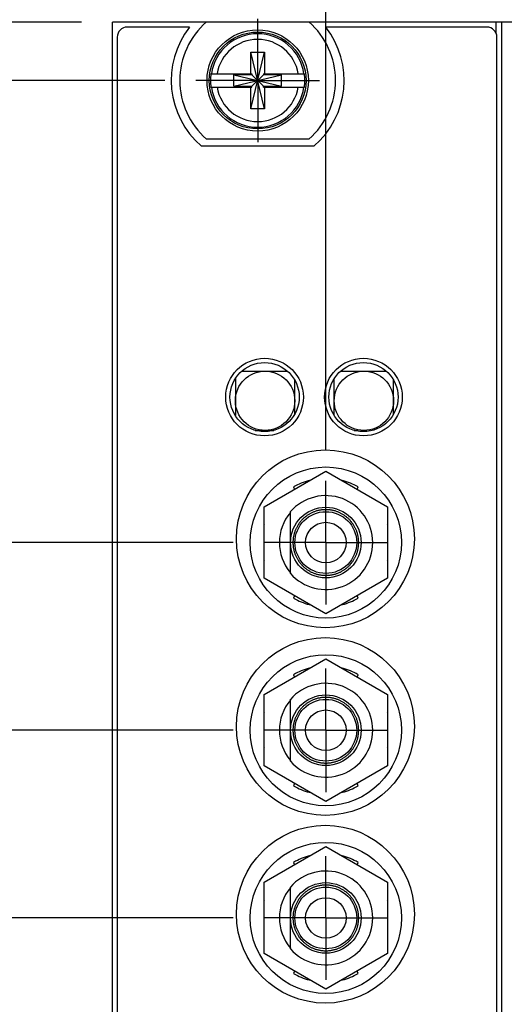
# Model space of a CAD drawing. Header units: inches. Extents: x 0.2 to 16.8, y 0.1 to 10.8.
# Tile 5 of 21: x 2.9 to 3.9, y 6.3 to 8.3. Entities that reach past the tile are written whole.
import ezdxf

# ---------------------------------------------------------------- set-up
doc = ezdxf.new("R2010")
doc.units = ezdxf.units.IN
doc.header["$LTSCALE"] = 0.935
doc.header["$MEASUREMENT"] = 0
doc.linetypes.add('CENTER', pattern=[0.6, 0.375, -0.075, 0.075, -0.075])
doc.layers.get('0').update_dxf_attribs({"linetype": 'CONTINUOUS'})
doc.layers.add('DEFAULT_1', color=7, linetype='CENTER')
doc.layers.add('DIMENSIONS', color=7, linetype='CONTINUOUS')
doc.styles.get("Standard").update_dxf_attribs({"font": 'txt', "width": 0.8})
doc.dimstyles.new('DIMSTYLE_1', dxfattribs={"dimtxt": 0.125, "dimasz": 0.18, "dimexe": 0.18, "dimexo": 0.0625, "dimgap": 0.09, "dimtad": 0, "dimtih": 1, "dimtoh": 1, "dimdec": 3, "dimzin": 4, "dimdsep": 46, "dimtxsty": 'STANDARD', "dimblk": '_FILLED', "dimblk1": '_FILLED', "dimblk2": '_FILLED', "dimcen": 0.09, "dimadec": 0, "dimazin": 0, "dimtp": 0.01, "dimtm": 0.01, "dimtfac": 1, "dimtdec": 3, "dimtofl": 0, "dimtmove": 0, "dimatfit": 3, "dimldrblk": '_FILLED', "dimfxl": 1, "dimtolj": 1, "dimtzin": 4, "dimarcsym": 0})

# ---------------------------------------------------------------- blocks, each defined once
blk = doc.blocks.new('*D0')
at = {"layer": 'DIMENSIONS', "color": 2, "linetype": 'CONTINUOUS'}
for p, q in [((2.5119, 8.4532), (2.4114, 8.4532)), ((2.8227, 8.2492), (2.5119, 8.4532)), ((3.0364, 8.2492), (2.8227, 8.2492))]:
    blk.add_line(p, q, dxfattribs=at)
at = {"layer": 'DIMENSIONS', "color": 2, "linetype": 'CONTINUOUS', "width": 0.8}
for s, p in [('.118', (1.5239, 8.3907)), ('[', (2.0489, 8.3907)), ('3', (2.1489, 8.3907)), (']', (2.2489, 8.3907))]:
    blk.add_text(s, height=0.125, dxfattribs=at).set_placement(p)
blk = doc.blocks.new('_FILLED')
at = {"color": 0, "linetype": 'BYBLOCK'}
blk.add_solid([(0, 0), (-1, 0.174), (-1, -0.174)], dxfattribs=at)
blk = doc.blocks.new('*D1')
at = {"layer": 'DIMENSIONS', "color": 2, "linetype": 'CONTINUOUS'}
blk.add_line((3.3432, 7.1957), (2.4114, 7.1957), dxfattribs=at)
at = {"layer": 'DIMENSIONS', "color": 2, "linetype": 'CONTINUOUS', "width": 0.8}
for s, p in [('.935', (1.1239, 7.1332)), ('[', (1.6489, 7.1332)), ('23.76', (1.7489, 7.1332)), (']', (2.2489, 7.1332)), ('-', (1.0239, 7.1332))]:
    blk.add_text(s, height=0.125, dxfattribs=at).set_placement(p)
blk = doc.blocks.new('*D2')
at = {"layer": 'DIMENSIONS', "color": 2, "linetype": 'CONTINUOUS'}
blk.add_line((3.3432, 6.8157), (2.4114, 6.8157), dxfattribs=at)
at = {"layer": 'DIMENSIONS', "color": 2, "linetype": 'CONTINUOUS', "width": 0.8}
for s, p in [('1.315', (1.0239, 6.7532)), ('[', (1.6489, 6.7532)), ('33.41', (1.7489, 6.7532)), (']', (2.2489, 6.7532)), ('-', (0.9239, 6.7532))]:
    blk.add_text(s, height=0.125, dxfattribs=at).set_placement(p)
blk = doc.blocks.new('*D3')
at = {"layer": 'DIMENSIONS', "color": 2, "linetype": 'CONTINUOUS'}
blk.add_line((3.3432, 6.4357), (2.4114, 6.4357), dxfattribs=at)
at = {"layer": 'DIMENSIONS', "color": 2, "linetype": 'CONTINUOUS', "width": 0.8}
for s, p in [('1.695', (1.0239, 6.3732)), ('[', (1.6489, 6.3732)), ('43.06', (1.7489, 6.3732)), (']', (2.2489, 6.3732)), ('-', (0.9239, 6.3732))]:
    blk.add_text(s, height=0.125, dxfattribs=at).set_placement(p)
blk = doc.blocks.new('*D4')
at = {"layer": 'DIMENSIONS', "color": 2, "linetype": 'CONTINUOUS'}
blk.add_line((3.3432, 6.0557), (2.4114, 6.0557), dxfattribs=at)
at = {"layer": 'DIMENSIONS', "color": 2, "linetype": 'CONTINUOUS', "width": 0.8}
for s, p in [('2.075', (1.0239, 5.9932)), ('[', (1.6489, 5.9932)), ('52.72', (1.7489, 5.9932)), (']', (2.2489, 5.9932)), ('-', (0.9239, 5.9932))]:
    blk.add_text(s, height=0.125, dxfattribs=at).set_placement(p)
blk = doc.blocks.new('*D5')
at = {"layer": 'DIMENSIONS', "color": 2, "linetype": 'CONTINUOUS'}
blk.add_line((3.3813, 5.7404), (2.4114, 5.7404), dxfattribs=at)
at = {"layer": 'DIMENSIONS', "color": 2, "linetype": 'CONTINUOUS', "width": 0.8}
for s, p in [('2.391', (1.0239, 5.6779)), ('[', (1.6489, 5.6779)), ('60.73', (1.7489, 5.6779)), (']', (2.2489, 5.6779)), ('-', (0.9239, 5.6779))]:
    blk.add_text(s, height=0.125, dxfattribs=at).set_placement(p)
blk = doc.blocks.new('*D6')
at = {"layer": 'DIMENSIONS', "color": 2, "linetype": 'CONTINUOUS'}
blk.add_line((3.3813, 4.2562), (2.4114, 4.2562), dxfattribs=at)
at = {"layer": 'DIMENSIONS', "color": 2, "linetype": 'CONTINUOUS', "width": 0.8}
for s, p in [('[', (1.6489, 4.1937)), (']', (2.2489, 4.1937)), ('3.875', (1.0239, 4.1937)), ('98.43', (1.7489, 4.1937)), ('-', (0.9239, 4.1937))]:
    blk.add_text(s, height=0.125, dxfattribs=at).set_placement(p)
blk = doc.blocks.new('*D7')
at = {"layer": 'DIMENSIONS', "color": 2, "linetype": 'CONTINUOUS'}
blk.add_line((3.2053, 3.3065), (2.4114, 3.3065), dxfattribs=at)
at = {"layer": 'DIMENSIONS', "color": 2, "linetype": 'CONTINUOUS', "width": 0.8}
for s, p in [('3X -', (0.5239, 3.244)), ('4.825', (0.9239, 3.244)), ('[', (1.5489, 3.244)), ('122.55', (1.6489, 3.244)), (']', (2.2489, 3.244))]:
    blk.add_text(s, height=0.125, dxfattribs=at).set_placement(p)
blk = doc.blocks.new('*D8')
at = {"layer": 'DIMENSIONS', "color": 2, "linetype": 'CONTINUOUS'}
blk.add_line((5.3225, 7.1125), (6.1741, 7.1125), dxfattribs=at)
at = {"layer": 'DIMENSIONS', "color": 2, "linetype": 'CONTINUOUS', "width": 0.8}
for s, p in [('1.019', (6.3366, 7.05)), ('[', (6.9616, 7.05)), ('25.87', (7.0616, 7.05)), (']', (7.5616, 7.05)), ('-', (6.2366, 7.05))]:
    blk.add_text(s, height=0.125, dxfattribs=at).set_placement(p)
blk = doc.blocks.new('*D9')
at = {"layer": 'DIMENSIONS', "color": 2, "linetype": 'CONTINUOUS'}
blk.add_line((4.8665, 6.64), (6.1741, 6.64), dxfattribs=at)
at = {"layer": 'DIMENSIONS', "color": 2, "linetype": 'CONTINUOUS', "width": 0.8}
for s, p in [('1.491', (6.3366, 6.5775)), ('[', (6.9616, 6.5775)), ('37.88', (7.0616, 6.5775)), (']', (7.5616, 6.5775)), ('-', (6.2366, 6.5775))]:
    blk.add_text(s, height=0.125, dxfattribs=at).set_placement(p)
blk = doc.blocks.new('*D10')
at = {"layer": 'DIMENSIONS', "color": 2, "linetype": 'CONTINUOUS'}
blk.add_line((4.8665, 5.935), (6.1741, 5.935), dxfattribs=at)
at = {"layer": 'DIMENSIONS', "color": 2, "linetype": 'CONTINUOUS', "width": 0.8}
for s, p in [('[', (6.9616, 5.8725)), (']', (7.5616, 5.8725)), ('2.196', (6.3366, 5.8725)), ('55.78', (7.0616, 5.8725)), ('-', (6.2366, 5.8725))]:
    blk.add_text(s, height=0.125, dxfattribs=at).set_placement(p)
blk = doc.blocks.new('*D11')
at = {"layer": 'DIMENSIONS', "color": 2, "linetype": 'CONTINUOUS'}
blk.add_line((4.8665, 5.23), (6.1741, 5.23), dxfattribs=at)
at = {"layer": 'DIMENSIONS', "color": 2, "linetype": 'CONTINUOUS', "width": 0.8}
for s, p in [('[', (6.9616, 5.1675)), (']', (7.5616, 5.1675)), ('2.901', (6.3366, 5.1675)), ('73.69', (7.0616, 5.1675)), ('-', (6.2366, 5.1675))]:
    blk.add_text(s, height=0.125, dxfattribs=at).set_placement(p)
blk = doc.blocks.new('*D12')
at = {"layer": 'DIMENSIONS', "color": 2, "linetype": 'CONTINUOUS'}
blk.add_line((5.3225, 5.335), (6.1741, 5.335), dxfattribs=at)
at = {"layer": 'DIMENSIONS', "color": 2, "linetype": 'CONTINUOUS', "width": 0.8}
for s, p in [('[', (6.9616, 5.2725)), (']', (7.5616, 5.2725)), ('2.796', (6.3366, 5.2725)), ('71.02', (7.0616, 5.2725)), ('-', (6.2366, 5.2725))]:
    blk.add_text(s, height=0.125, dxfattribs=at).set_placement(p)
blk = doc.blocks.new('*D13')
at = {"layer": 'DIMENSIONS', "color": 2, "linetype": 'CONTINUOUS'}
blk.add_line((5.3225, 4.4917), (6.1741, 4.4917), dxfattribs=at)
at = {"layer": 'DIMENSIONS', "color": 2, "linetype": 'CONTINUOUS', "width": 0.8}
for s, p in [('3.639', (6.3366, 4.4292)), ('[', (6.9616, 4.4292)), ('92.44', (7.0616, 4.4292)), (']', (7.5616, 4.4292)), ('-', (6.2366, 4.4292))]:
    blk.add_text(s, height=0.125, dxfattribs=at).set_placement(p)
blk = doc.blocks.new('*D14')
at = {"layer": 'DIMENSIONS', "color": 2, "linetype": 'CONTINUOUS'}
blk.add_line((3.2053, 8.1312), (2.4114, 8.1312), dxfattribs=at)
at = {"layer": 'DIMENSIONS', "color": 2, "linetype": 'CONTINUOUS', "width": 0.8}
for s, p in [('3X ', (1.2239, 8.0687)), ('.000', (1.5239, 8.0687)), ('[', (2.0489, 8.0687)), ('0', (2.1489, 8.0687)), (']', (2.2489, 8.0687))]:
    blk.add_text(s, height=0.125, dxfattribs=at).set_placement(p)
blk = doc.blocks.new('*D17')
at = {"layer": 'DIMENSIONS', "color": 2, "linetype": 'CONTINUOUS'}
for p, q in [((3.664, 8.7744), (3.664, 8.9372)), ((3.5308, 8.665), (3.664, 8.7744)), ((3.5308, 7.3833), (3.5308, 8.665))]:
    blk.add_line(p, q, dxfattribs=at)
at = {"layer": 'DIMENSIONS', "color": 2, "linetype": 'CONTINUOUS', "width": 0.8}
for s, p in [(']', (3.7265, 10.2247)), ('3.5', (3.7265, 9.9247)), ('[', (3.7265, 9.8247)), ('.138', (3.7265, 9.2997)), ('4X ', (3.7265, 8.9997))]:
    blk.add_text(s, height=0.125, rotation=90, dxfattribs=at).set_placement(p)
blk = doc.blocks.new('*D20')
at = {"layer": 'DIMENSIONS', "color": 2, "linetype": 'CONTINUOUS'}
blk.add_line((5.1349, 7.3001), (5.1349, 8.9372), dxfattribs=at)
at = {"layer": 'DIMENSIONS', "color": 2, "linetype": 'CONTINUOUS', "width": 0.8}
for s, p in [(']', (5.1974, 10.5247)), ('44.25', (5.1974, 10.0247)), ('[', (5.1974, 9.9247)), ('1.742', (5.1974, 9.2997)), ('3X ', (5.1974, 8.9997))]:
    blk.add_text(s, height=0.125, rotation=90, dxfattribs=at).set_placement(p)
blk = doc.blocks.new('*D21')
at = {"layer": 'DIMENSIONS', "color": 2, "linetype": 'CONTINUOUS'}
blk.add_line((4.6789, 6.8276), (4.6789, 8.9372), dxfattribs=at)
at = {"layer": 'DIMENSIONS', "color": 2, "linetype": 'CONTINUOUS', "width": 0.8}
for s, p in [(']', (4.7414, 10.5247)), ('32.66', (4.7414, 10.0247)), ('[', (4.7414, 9.9247)), ('1.286', (4.7414, 9.2997)), ('3X ', (4.7414, 8.9997))]:
    blk.add_text(s, height=0.125, rotation=90, dxfattribs=at).set_placement(p)
blk = doc.blocks.new('*D22')
at = {"layer": 'DIMENSIONS', "color": 2, "linetype": 'CONTINUOUS'}
blk.add_line((3.5689, 4.0686), (3.5689, 2.4237), dxfattribs=at)
at = {"layer": 'DIMENSIONS', "color": 2, "linetype": 'CONTINUOUS', "width": 0.8}
for s, p in [(']', (3.6314, 2.2612)), ('4.47', (3.6314, 1.8612)), ('[', (3.6314, 1.7612)), ('.176', (3.6314, 1.2362)), ('2X ', (3.6314, 0.9362))]:
    blk.add_text(s, height=0.125, rotation=90, dxfattribs=at).set_placement(p)

msp = doc.modelspace()

# ---------------------------------------------------------------- linework, layer by layer
at = {"color": 7, "linetype": 'CONTINUOUS'}
for p, q in [((3.0989, 3.1115), (3.0989, 8.2492)), ((3.2886, 8.2492), (3.0989, 8.2492)), ((3.2552, 8.2392), (3.1289, 8.2392)), ((3.2891, 8.2497), (3.4966, 8.2497)), ((5.4749, 8.2492), (3.4972, 8.2492)), ((3.8569, 8.2392), (3.5306, 8.2392)), ((3.8869, 3.1112), (3.8869, 8.2492)), ((3.1089, 8.2192), (3.1089, 4.1492)), ((3.8769, 4.1492), (3.8769, 8.2192)), ((3.3791, 8.0741), (3.4067, 8.1882)), ((3.3791, 8.1449), (3.3791, 8.1882)), ((3.4067, 8.0741), (3.3791, 8.1882)), ((3.3791, 8.1882), (3.4067, 8.1882)), ((3.4067, 8.1882), (3.4067, 8.1449)), ((3.2982, 8.1449), (3.3812, 8.1449)), ((3.3444, 8.1194), (3.3444, 8.1429)), ((3.3444, 8.1429), (3.4414, 8.1194)), ((3.3812, 8.1429), (3.3444, 8.1429)), ((3.3444, 8.1194), (3.4414, 8.1429)), ((3.3812, 8.1449), (3.3812, 8.1429)), ((3.3812, 8.1194), (3.4046, 8.1429)), ((3.4046, 8.1194), (3.3812, 8.1429)), ((3.4046, 8.1449), (3.4046, 8.1429)), ((3.4046, 8.1449), (3.4875, 8.1449)), ((3.4414, 8.1429), (3.4046, 8.1429)), ((3.4414, 8.1194), (3.4414, 8.1429)), ((3.2982, 8.1174), (3.3812, 8.1174)), ((3.3444, 8.1194), (3.3812, 8.1194)), ((3.3791, 8.0741), (3.3791, 8.1174)), ((3.3812, 8.1174), (3.3812, 8.1194)), ((3.4046, 8.1174), (3.4046, 8.1194)), ((3.4046, 8.1194), (3.4414, 8.1194)), ((3.4046, 8.1174), (3.4875, 8.1174)), ((3.4067, 8.1174), (3.4067, 8.0741)), ((3.4067, 8.0741), (3.3791, 8.0741)), ((3.5066, 7.9982), (3.2791, 7.9982)), ((3.4966, 8.0127), (3.2891, 8.0127)), ((3.3607, 7.5427), (3.4531, 7.5427)), ((3.5607, 7.5427), (3.6531, 7.5427)), ((3.3478, 7.5276), (3.3478, 7.4527)), ((3.4678, 7.4556), (3.4678, 7.5247)), ((3.5478, 7.4527), (3.5478, 7.5276)), ((3.6678, 7.4556), (3.6678, 7.5247)), ((3.3881, 7.4227), (3.4256, 7.4227)), ((3.5881, 7.4227), (3.5958, 7.4227)), ((3.5958, 7.4211), (3.5958, 7.4227)), ((3.4058, 7.2679), (3.5308, 7.3401)), ((3.5308, 7.3401), (3.6558, 7.2679)), ((3.4975, 7.3209), (3.4973, 7.3213)), ((3.5643, 7.3213), (3.564, 7.3209)), ((3.4656, 7.3082), (3.4671, 7.3033)), ((3.5944, 7.3033), (3.5959, 7.3082)), ((3.4058, 7.1235), (3.4058, 7.2679)), ((3.4593, 7.1332), (3.4593, 7.2583)), ((3.6558, 7.2679), (3.6558, 7.1235)), ((3.4051, 7.2292), (3.4058, 7.2289)), ((3.6558, 7.2289), (3.6564, 7.2292)), ((3.4058, 7.1625), (3.4051, 7.1622)), ((3.6564, 7.1622), (3.6558, 7.1625)), ((3.5308, 7.0514), (3.4058, 7.1235)), ((3.6558, 7.1235), (3.5308, 7.0514)), ((3.4671, 7.0881), (3.4656, 7.0832)), ((3.5959, 7.0832), (3.5944, 7.0881)), ((3.4973, 7.0701), (3.4975, 7.0706)), ((3.564, 7.0706), (3.5643, 7.0701)), ((3.4058, 6.8879), (3.5308, 6.9601)), ((3.5308, 6.9601), (3.6558, 6.8879)), ((3.4975, 6.9409), (3.4973, 6.9413)), ((3.5643, 6.9413), (3.564, 6.9409)), ((3.4656, 6.9282), (3.4671, 6.9233)), ((3.5944, 6.9233), (3.5959, 6.9282)), ((3.4058, 6.7435), (3.4058, 6.8879)), ((3.4593, 6.7532), (3.4593, 6.8783)), ((3.6558, 6.8879), (3.6558, 6.7435)), ((3.4051, 6.8492), (3.4058, 6.8489)), ((3.6558, 6.8489), (3.6564, 6.8492)), ((3.4058, 6.7825), (3.4051, 6.7822)), ((3.6564, 6.7822), (3.6558, 6.7825)), ((3.5308, 6.6714), (3.4058, 6.7435)), ((3.6558, 6.7435), (3.5308, 6.6714)), ((3.4671, 6.7081), (3.4656, 6.7032)), ((3.5959, 6.7032), (3.5944, 6.7081)), ((3.4973, 6.6901), (3.4975, 6.6906)), ((3.564, 6.6906), (3.5643, 6.6901)), ((3.4058, 6.5079), (3.5308, 6.5801)), ((3.5308, 6.5801), (3.6558, 6.5079)), ((3.4975, 6.5609), (3.4973, 6.5613)), ((3.5643, 6.5613), (3.564, 6.5609)), ((3.4656, 6.5482), (3.4671, 6.5433)), ((3.5944, 6.5433), (3.5959, 6.5482)), ((3.4058, 6.3635), (3.4058, 6.5079)), ((3.6558, 6.5079), (3.6558, 6.3635)), ((3.4593, 6.3732), (3.4593, 6.4983)), ((3.4051, 6.4692), (3.4058, 6.4689)), ((3.6558, 6.4689), (3.6564, 6.4692)), ((3.4058, 6.4025), (3.4051, 6.4022)), ((3.6564, 6.4022), (3.6558, 6.4025)), ((3.5308, 6.2914), (3.4058, 6.3635)), ((3.6558, 6.3635), (3.5308, 6.2914)), ((3.4671, 6.3281), (3.4656, 6.3232)), ((3.5959, 6.3232), (3.5944, 6.3281)), ((3.4973, 6.3101), (3.4975, 6.3106)), ((3.564, 6.3106), (3.5643, 6.3101))]:
    msp.add_line(p, q, dxfattribs=at)
at = {"color": 9, "linetype": 'CONTINUOUS'}
msp.add_line((3.8749, 8.2492), (3.8749, 8.2279), dxfattribs=at)
at = {"color": 7, "linetype": 'CONTINUOUS'}
for centre, radius in [((3.3929, 8.1312), 0.1025), ((3.3929, 8.1312), 0.098), ((3.4069, 7.4902), 0.0785), ((3.4069, 7.4902), 0.07), ((3.6069, 7.4902), 0.0785), ((3.6069, 7.4902), 0.07), ((3.4078, 7.4827), 0.06), ((3.6078, 7.4827), 0.06), ((3.5299, 7.2032), 0.18), ((3.5308, 7.1957), 0.153), ((3.5308, 7.1957), 0.0715), ((3.5308, 7.1957), 0.0625), ((3.5308, 7.1957), 0.041), ((3.5299, 6.8232), 0.18), ((3.5308, 6.8157), 0.153), ((3.5308, 6.8157), 0.0715), ((3.5308, 6.8157), 0.0625), ((3.5308, 6.8157), 0.041), ((3.5299, 6.4432), 0.18), ((3.5308, 6.4357), 0.153), ((3.5308, 6.4357), 0.0715), ((3.5308, 6.4357), 0.0625), ((3.5308, 6.4357), 0.041)]:
    msp.add_circle(centre, radius, dxfattribs=at)
for centre, radius, start, end in [((3.1289, 8.2192), 0.02, 90, 180), ((3.3929, 8.1312), 0.175, 141.8922, 229.4642), ((3.3929, 8.1312), 0.1575, 131.203, 228.797), ((3.3929, 8.1312), 0.1575, 311.203, 48.797), ((3.3929, 8.1312), 0.175, 310.5358, 38.1078), ((3.8569, 8.2192), 0.02, 0, 90), ((3.3929, 8.1312), 0.0956, 171.7166, 188.2834), ((3.3929, 8.1312), 0.0956, 351.7166, 8.2834), ((3.5308, 7.1957), 0.13, 104.9332, 120.0668), ((3.5308, 7.1957), 0.13, 59.9332, 75.0668), ((3.5308, 7.1957), 0.095, 221.1811, 138.8189), ((3.5308, 7.1957), 0.094, 139.5205, 220.4795), ((3.5308, 7.1957), 0.13, 164.0576, 165.0668), ((3.5308, 7.1957), 0.13, 14.9332, 15.9424), ((3.5308, 7.1957), 0.13, 194.9332, 195.9424), ((3.5308, 7.1957), 0.13, 344.0576, 345.0668), ((3.5308, 7.1957), 0.13, 239.9332, 255.0668), ((3.5308, 7.1957), 0.13, 284.9332, 300.0668), ((3.5308, 6.8157), 0.13, 104.9332, 120.0668), ((3.5308, 6.8157), 0.13, 59.9332, 75.0668), ((3.5308, 6.8157), 0.095, 221.1811, 138.8189), ((3.5308, 6.8157), 0.094, 139.5205, 220.4795), ((3.5308, 6.8157), 0.13, 164.0576, 165.0668), ((3.5308, 6.8157), 0.13, 14.9332, 15.9424), ((3.5308, 6.8157), 0.13, 194.9332, 195.9424), ((3.5308, 6.8157), 0.13, 344.0576, 345.0668), ((3.5308, 6.8157), 0.13, 239.9332, 255.0668), ((3.5308, 6.8157), 0.13, 284.9332, 300.0668), ((3.5308, 6.4357), 0.13, 104.9332, 120.0668), ((3.5308, 6.4357), 0.13, 59.9332, 75.0668), ((3.5308, 6.4357), 0.095, 221.1811, 138.8189), ((3.5308, 6.4357), 0.094, 139.5205, 220.4795), ((3.5308, 6.4357), 0.13, 164.0576, 165.0668), ((3.5308, 6.4357), 0.13, 14.9332, 15.9424), ((3.5308, 6.4357), 0.13, 194.9332, 195.9424), ((3.5308, 6.4357), 0.13, 344.0576, 345.0668), ((3.5308, 6.4357), 0.13, 239.9332, 255.0668), ((3.5308, 6.4357), 0.13, 284.9332, 300.0668)]:
    msp.add_arc(centre, radius, start, end, dxfattribs=at)
at = {"color": 9, "linetype": 'CONTINUOUS'}
for radius, start, end in [(0.0947, 8.3637, 171.6363), (0.0832, 9.5336, 170.4664), (0.0947, 188.3637, 351.6363), (0.0832, 189.5336, 350.4664)]:
    msp.add_arc((3.3929, 8.1312), radius, start, end, dxfattribs=at)
at = {"color": 7, "linetype": 'CONTINUOUS'}
for points, knots in [([(3.5973, 7.1957), (3.5973, 7.1967), (3.5972, 7.1986), (3.597, 7.2015), (3.5967, 7.2044), (3.5963, 7.2073), (3.5957, 7.2101), (3.595, 7.2129), (3.5942, 7.2157), (3.5933, 7.2185), (3.5922, 7.2212), (3.591, 7.2238), (3.5898, 7.2264), (3.5884, 7.229), (3.5869, 7.2315), (3.5852, 7.2339), (3.5835, 7.2362), (3.5817, 7.2385), (3.5798, 7.2407), (3.5778, 7.2428), (3.5757, 7.2448), (3.5735, 7.2467), (3.5713, 7.2485), (3.5689, 7.2502), (3.5665, 7.2518), (3.564, 7.2533), (3.5615, 7.2547), (3.5589, 7.256), (3.5562, 7.2572), (3.5535, 7.2582), (3.5508, 7.2592), (3.548, 7.26), (3.5452, 7.2607), (3.5423, 7.2612), (3.5394, 7.2617), (3.5366, 7.262), (3.5337, 7.2622), (3.5308, 7.2622), (3.5279, 7.2622), (3.525, 7.262), (3.5221, 7.2617), (3.5192, 7.2612), (3.5164, 7.2607), (3.5135, 7.26), (3.5108, 7.2592), (3.508, 7.2582), (3.5053, 7.2572), (3.5026, 7.256), (3.5, 7.2547), (3.4975, 7.2533), (3.495, 7.2518), (3.4926, 7.2502), (3.4903, 7.2485), (3.488, 7.2467), (3.4858, 7.2448), (3.4837, 7.2428), (3.4817, 7.2407), (3.4798, 7.2385), (3.478, 7.2362), (3.4763, 7.2339), (3.4747, 7.2315), (3.4732, 7.229), (3.4718, 7.2264), (3.4705, 7.2238), (3.4693, 7.2212), (3.4682, 7.2185), (3.4673, 7.2157), (3.4665, 7.2129), (3.4658, 7.2101), (3.4652, 7.2073), (3.4648, 7.2044), (3.4645, 7.2015), (3.4643, 7.1986), (3.4643, 7.1967), (3.4643, 7.1957)], [0, 0, 0, 0, 0.013889, 0.027778, 0.041666, 0.055556, 0.069445, 0.083333, 0.097222, 0.111111, 0.125, 0.138889, 0.152778, 0.166667, 0.180556, 0.194444, 0.208333, 0.222222, 0.236111, 0.25, 0.263889, 0.277778, 0.291667, 0.305555, 0.319445, 0.333334, 0.347222, 0.361111, 0.375, 0.388889, 0.402778, 0.416666, 0.430556, 0.444445, 0.458333, 0.472222, 0.486111, 0.5, 0.513889, 0.527778, 0.541667, 0.555555, 0.569444, 0.583334, 0.597222, 0.611111, 0.625, 0.638889, 0.652778, 0.666666, 0.680555, 0.694445, 0.708333, 0.722222, 0.736111, 0.75, 0.763889, 0.777778, 0.791667, 0.805556, 0.819444, 0.833333, 0.847222, 0.861111, 0.875, 0.888889, 0.902778, 0.916667, 0.930555, 0.944444, 0.958334, 0.972222, 0.986111, 1, 1, 1, 1]), ([(3.4643, 7.1957), (3.4643, 7.1948), (3.4643, 7.1928), (3.4645, 7.1899), (3.4648, 7.187), (3.4652, 7.1842), (3.4658, 7.1813), (3.4665, 7.1785), (3.4673, 7.1757), (3.4682, 7.173), (3.4693, 7.1703), (3.4705, 7.1676), (3.4718, 7.165), (3.4732, 7.1625), (3.4747, 7.16), (3.4763, 7.1576), (3.478, 7.1552), (3.4798, 7.153), (3.4817, 7.1508), (3.4837, 7.1487), (3.4858, 7.1467), (3.488, 7.1448), (3.4903, 7.1429), (3.4926, 7.1412), (3.495, 7.1396), (3.4975, 7.1381), (3.5, 7.1367), (3.5026, 7.1354), (3.5053, 7.1343), (3.508, 7.1332), (3.5108, 7.1323), (3.5135, 7.1315), (3.5164, 7.1308), (3.5192, 7.1302), (3.5221, 7.1298), (3.525, 7.1295), (3.5279, 7.1293), (3.5308, 7.1292), (3.5337, 7.1293), (3.5366, 7.1295), (3.5394, 7.1298), (3.5423, 7.1302), (3.5452, 7.1308), (3.548, 7.1315), (3.5508, 7.1323), (3.5535, 7.1332), (3.5562, 7.1343), (3.5589, 7.1354), (3.5615, 7.1367), (3.564, 7.1381), (3.5665, 7.1396), (3.5689, 7.1412), (3.5713, 7.1429), (3.5735, 7.1448), (3.5757, 7.1467), (3.5778, 7.1487), (3.5798, 7.1508), (3.5817, 7.153), (3.5835, 7.1552), (3.5852, 7.1576), (3.5869, 7.16), (3.5884, 7.1625), (3.5898, 7.165), (3.591, 7.1676), (3.5922, 7.1703), (3.5933, 7.173), (3.5942, 7.1757), (3.595, 7.1785), (3.5957, 7.1813), (3.5963, 7.1842), (3.5967, 7.187), (3.597, 7.1899), (3.5972, 7.1928), (3.5973, 7.1948), (3.5973, 7.1957)], [0, 0, 0, 0, 0.013889, 0.027778, 0.041666, 0.055556, 0.069445, 0.083333, 0.097222, 0.111111, 0.125, 0.138889, 0.152778, 0.166667, 0.180556, 0.194444, 0.208333, 0.222222, 0.236111, 0.25, 0.263889, 0.277778, 0.291667, 0.305555, 0.319445, 0.333334, 0.347222, 0.361111, 0.375, 0.388889, 0.402778, 0.416666, 0.430556, 0.444445, 0.458333, 0.472222, 0.486111, 0.5, 0.513889, 0.527778, 0.541667, 0.555555, 0.569444, 0.583334, 0.597222, 0.611111, 0.625, 0.638889, 0.652778, 0.666666, 0.680555, 0.694445, 0.708333, 0.722222, 0.736111, 0.75, 0.763889, 0.777778, 0.791667, 0.805556, 0.819444, 0.833333, 0.847222, 0.861111, 0.875, 0.888889, 0.902778, 0.916667, 0.930555, 0.944444, 0.958334, 0.972222, 0.986111, 1, 1, 1, 1]), ([(3.5973, 6.8157), (3.5973, 6.8167), (3.5972, 6.8186), (3.597, 6.8215), (3.5967, 6.8244), (3.5963, 6.8273), (3.5957, 6.8301), (3.595, 6.8329), (3.5942, 6.8357), (3.5933, 6.8385), (3.5922, 6.8412), (3.591, 6.8438), (3.5898, 6.8464), (3.5884, 6.849), (3.5869, 6.8515), (3.5852, 6.8539), (3.5835, 6.8562), (3.5817, 6.8585), (3.5798, 6.8607), (3.5778, 6.8628), (3.5757, 6.8648), (3.5735, 6.8667), (3.5713, 6.8685), (3.5689, 6.8702), (3.5665, 6.8718), (3.564, 6.8733), (3.5615, 6.8747), (3.5589, 6.876), (3.5562, 6.8772), (3.5535, 6.8782), (3.5508, 6.8792), (3.548, 6.88), (3.5452, 6.8807), (3.5423, 6.8812), (3.5394, 6.8817), (3.5366, 6.882), (3.5337, 6.8822), (3.5308, 6.8822), (3.5279, 6.8822), (3.525, 6.882), (3.5221, 6.8817), (3.5192, 6.8812), (3.5164, 6.8807), (3.5135, 6.88), (3.5108, 6.8792), (3.508, 6.8782), (3.5053, 6.8772), (3.5026, 6.876), (3.5, 6.8747), (3.4975, 6.8733), (3.495, 6.8718), (3.4926, 6.8702), (3.4903, 6.8685), (3.488, 6.8667), (3.4858, 6.8648), (3.4837, 6.8628), (3.4817, 6.8607), (3.4798, 6.8585), (3.478, 6.8562), (3.4763, 6.8539), (3.4747, 6.8515), (3.4732, 6.849), (3.4718, 6.8464), (3.4705, 6.8438), (3.4693, 6.8412), (3.4682, 6.8385), (3.4673, 6.8357), (3.4665, 6.8329), (3.4658, 6.8301), (3.4652, 6.8273), (3.4648, 6.8244), (3.4645, 6.8215), (3.4643, 6.8186), (3.4643, 6.8167), (3.4643, 6.8157)], [0, 0, 0, 0, 0.013889, 0.027778, 0.041666, 0.055556, 0.069444, 0.083333, 0.097223, 0.111111, 0.125, 0.138889, 0.152778, 0.166666, 0.180555, 0.194445, 0.208333, 0.222222, 0.236111, 0.25, 0.263889, 0.277778, 0.291667, 0.305555, 0.319445, 0.333334, 0.347222, 0.361111, 0.375, 0.388889, 0.402777, 0.416667, 0.430556, 0.444444, 0.458334, 0.472222, 0.486111, 0.5, 0.513889, 0.527778, 0.541666, 0.555556, 0.569444, 0.583333, 0.597223, 0.611111, 0.625, 0.638889, 0.652778, 0.666666, 0.680555, 0.694445, 0.708333, 0.722222, 0.736111, 0.75, 0.763889, 0.777778, 0.791667, 0.805555, 0.819445, 0.833334, 0.847222, 0.861111, 0.875, 0.888889, 0.902777, 0.916667, 0.930556, 0.944444, 0.958334, 0.972222, 0.986111, 1, 1, 1, 1]), ([(3.4643, 6.8157), (3.4643, 6.8148), (3.4643, 6.8128), (3.4645, 6.8099), (3.4648, 6.807), (3.4652, 6.8042), (3.4658, 6.8013), (3.4665, 6.7985), (3.4673, 6.7957), (3.4682, 6.793), (3.4693, 6.7903), (3.4705, 6.7876), (3.4718, 6.785), (3.4732, 6.7825), (3.4747, 6.78), (3.4763, 6.7776), (3.478, 6.7752), (3.4798, 6.773), (3.4817, 6.7708), (3.4837, 6.7687), (3.4858, 6.7667), (3.488, 6.7648), (3.4903, 6.7629), (3.4926, 6.7612), (3.495, 6.7596), (3.4975, 6.7581), (3.5, 6.7567), (3.5026, 6.7554), (3.5053, 6.7543), (3.508, 6.7532), (3.5108, 6.7523), (3.5135, 6.7515), (3.5164, 6.7508), (3.5192, 6.7502), (3.5221, 6.7498), (3.525, 6.7495), (3.5279, 6.7493), (3.5308, 6.7492), (3.5337, 6.7493), (3.5366, 6.7495), (3.5394, 6.7498), (3.5423, 6.7502), (3.5452, 6.7508), (3.548, 6.7515), (3.5508, 6.7523), (3.5535, 6.7532), (3.5562, 6.7543), (3.5589, 6.7554), (3.5615, 6.7567), (3.564, 6.7581), (3.5665, 6.7596), (3.5689, 6.7612), (3.5713, 6.7629), (3.5735, 6.7648), (3.5757, 6.7667), (3.5778, 6.7687), (3.5798, 6.7708), (3.5817, 6.773), (3.5835, 6.7752), (3.5852, 6.7776), (3.5869, 6.78), (3.5884, 6.7825), (3.5898, 6.785), (3.591, 6.7876), (3.5922, 6.7903), (3.5933, 6.793), (3.5942, 6.7957), (3.595, 6.7985), (3.5957, 6.8013), (3.5963, 6.8042), (3.5967, 6.807), (3.597, 6.8099), (3.5972, 6.8128), (3.5973, 6.8148), (3.5973, 6.8157)], [0, 0, 0, 0, 0.013889, 0.027778, 0.041666, 0.055556, 0.069444, 0.083333, 0.097223, 0.111111, 0.125, 0.138889, 0.152778, 0.166666, 0.180555, 0.194445, 0.208333, 0.222222, 0.236111, 0.25, 0.263889, 0.277778, 0.291667, 0.305555, 0.319445, 0.333334, 0.347222, 0.361111, 0.375, 0.388889, 0.402777, 0.416667, 0.430556, 0.444444, 0.458334, 0.472222, 0.486111, 0.5, 0.513889, 0.527778, 0.541666, 0.555556, 0.569444, 0.583333, 0.597223, 0.611111, 0.625, 0.638889, 0.652778, 0.666666, 0.680555, 0.694445, 0.708333, 0.722222, 0.736111, 0.75, 0.763889, 0.777778, 0.791667, 0.805555, 0.819445, 0.833334, 0.847222, 0.861111, 0.875, 0.888889, 0.902777, 0.916667, 0.930556, 0.944444, 0.958334, 0.972222, 0.986111, 1, 1, 1, 1]), ([(3.5973, 6.4357), (3.5973, 6.4367), (3.5972, 6.4386), (3.597, 6.4415), (3.5967, 6.4444), (3.5963, 6.4473), (3.5957, 6.4501), (3.595, 6.4529), (3.5942, 6.4557), (3.5933, 6.4585), (3.5922, 6.4612), (3.591, 6.4638), (3.5898, 6.4664), (3.5884, 6.469), (3.5869, 6.4715), (3.5852, 6.4739), (3.5835, 6.4762), (3.5817, 6.4785), (3.5798, 6.4807), (3.5778, 6.4828), (3.5757, 6.4848), (3.5735, 6.4867), (3.5713, 6.4885), (3.5689, 6.4902), (3.5665, 6.4918), (3.564, 6.4933), (3.5615, 6.4947), (3.5589, 6.496), (3.5562, 6.4972), (3.5535, 6.4982), (3.5508, 6.4992), (3.548, 6.5), (3.5452, 6.5007), (3.5423, 6.5012), (3.5394, 6.5017), (3.5366, 6.502), (3.5337, 6.5022), (3.5308, 6.5022), (3.5279, 6.5022), (3.525, 6.502), (3.5221, 6.5017), (3.5192, 6.5012), (3.5164, 6.5007), (3.5135, 6.5), (3.5108, 6.4992), (3.508, 6.4982), (3.5053, 6.4972), (3.5026, 6.496), (3.5, 6.4947), (3.4975, 6.4933), (3.495, 6.4918), (3.4926, 6.4902), (3.4903, 6.4885), (3.488, 6.4867), (3.4858, 6.4848), (3.4837, 6.4828), (3.4817, 6.4807), (3.4798, 6.4785), (3.478, 6.4762), (3.4763, 6.4739), (3.4747, 6.4715), (3.4732, 6.469), (3.4718, 6.4664), (3.4705, 6.4638), (3.4693, 6.4612), (3.4682, 6.4585), (3.4673, 6.4557), (3.4665, 6.4529), (3.4658, 6.4501), (3.4652, 6.4473), (3.4648, 6.4444), (3.4645, 6.4415), (3.4643, 6.4386), (3.4643, 6.4367), (3.4643, 6.4357)], [0, 0, 0, 0, 0.013889, 0.027778, 0.041667, 0.055556, 0.069444, 0.083333, 0.097223, 0.111111, 0.125, 0.138889, 0.152778, 0.166667, 0.180556, 0.194444, 0.208333, 0.222223, 0.236111, 0.25, 0.263889, 0.277778, 0.291667, 0.305556, 0.319444, 0.333333, 0.347223, 0.361111, 0.375, 0.388889, 0.402778, 0.416667, 0.430556, 0.444444, 0.458333, 0.472222, 0.486111, 0.5, 0.513889, 0.527778, 0.541667, 0.555556, 0.569444, 0.583333, 0.597222, 0.611111, 0.625, 0.638889, 0.652777, 0.666667, 0.680556, 0.694444, 0.708333, 0.722222, 0.736111, 0.75, 0.763889, 0.777777, 0.791667, 0.805556, 0.819444, 0.833333, 0.847222, 0.861111, 0.875, 0.888889, 0.902777, 0.916667, 0.930556, 0.944444, 0.958333, 0.972222, 0.986111, 1, 1, 1, 1]), ([(3.4643, 6.4357), (3.4643, 6.4348), (3.4643, 6.4328), (3.4645, 6.4299), (3.4648, 6.427), (3.4652, 6.4242), (3.4658, 6.4213), (3.4665, 6.4185), (3.4673, 6.4157), (3.4682, 6.413), (3.4693, 6.4103), (3.4705, 6.4076), (3.4718, 6.405), (3.4732, 6.4025), (3.4747, 6.4), (3.4763, 6.3976), (3.478, 6.3952), (3.4798, 6.393), (3.4817, 6.3908), (3.4837, 6.3887), (3.4858, 6.3867), (3.488, 6.3848), (3.4903, 6.3829), (3.4926, 6.3812), (3.495, 6.3796), (3.4975, 6.3781), (3.5, 6.3767), (3.5026, 6.3754), (3.5053, 6.3743), (3.508, 6.3732), (3.5108, 6.3723), (3.5135, 6.3715), (3.5164, 6.3708), (3.5192, 6.3702), (3.5221, 6.3698), (3.525, 6.3695), (3.5279, 6.3693), (3.5308, 6.3692), (3.5337, 6.3693), (3.5366, 6.3695), (3.5394, 6.3698), (3.5423, 6.3702), (3.5452, 6.3708), (3.548, 6.3715), (3.5508, 6.3723), (3.5535, 6.3732), (3.5562, 6.3743), (3.5589, 6.3754), (3.5615, 6.3767), (3.564, 6.3781), (3.5665, 6.3796), (3.5689, 6.3812), (3.5713, 6.3829), (3.5735, 6.3848), (3.5757, 6.3867), (3.5778, 6.3887), (3.5798, 6.3908), (3.5817, 6.393), (3.5835, 6.3952), (3.5852, 6.3976), (3.5869, 6.4), (3.5884, 6.4025), (3.5898, 6.405), (3.591, 6.4076), (3.5922, 6.4103), (3.5933, 6.413), (3.5942, 6.4157), (3.595, 6.4185), (3.5957, 6.4213), (3.5963, 6.4242), (3.5967, 6.427), (3.597, 6.4299), (3.5972, 6.4328), (3.5973, 6.4348), (3.5973, 6.4357)], [0, 0, 0, 0, 0.013889, 0.027778, 0.041667, 0.055556, 0.069444, 0.083333, 0.097223, 0.111111, 0.125, 0.138889, 0.152778, 0.166667, 0.180556, 0.194444, 0.208333, 0.222223, 0.236111, 0.25, 0.263889, 0.277778, 0.291667, 0.305556, 0.319444, 0.333333, 0.347223, 0.361111, 0.375, 0.388889, 0.402778, 0.416667, 0.430556, 0.444444, 0.458333, 0.472222, 0.486111, 0.5, 0.513889, 0.527778, 0.541667, 0.555556, 0.569444, 0.583333, 0.597222, 0.611111, 0.625, 0.638889, 0.652777, 0.666667, 0.680556, 0.694444, 0.708333, 0.722222, 0.736111, 0.75, 0.763889, 0.777777, 0.791667, 0.805556, 0.819444, 0.833333, 0.847222, 0.861111, 0.875, 0.888889, 0.902777, 0.916667, 0.930556, 0.944444, 0.958333, 0.972222, 0.986111, 1, 1, 1, 1])]:
    msp.add_open_spline(points, degree=3, knots=knots, dxfattribs=at)
at = {"layer": 'DEFAULT_1', "color": 7, "linetype": 'CENTER'}
for p, q in [((3.3929, 8.1312), (3.3929, 8.2563)), ((3.3929, 8.1312), (3.2678, 8.1312)), ((3.3929, 8.1312), (3.3929, 8.0061)), ((3.3929, 8.1312), (3.518, 8.1312)), ((3.5308, 7.1957), (3.5308, 7.3208)), ((3.5308, 7.1957), (3.4057, 7.1957)), ((3.5308, 7.1957), (3.5308, 7.0706)), ((3.5308, 7.1957), (3.6559, 7.1957)), ((3.5308, 6.8157), (3.5308, 6.9408)), ((3.5308, 6.8157), (3.4057, 6.8157)), ((3.5308, 6.8157), (3.5308, 6.6906)), ((3.5308, 6.8157), (3.6559, 6.8157)), ((3.5308, 6.4357), (3.5308, 6.5608)), ((3.5308, 6.4357), (3.4057, 6.4357)), ((3.5308, 6.4357), (3.5308, 6.3106)), ((3.5308, 6.4357), (3.6559, 6.4357))]:
    msp.add_line(p, q, dxfattribs=at)

# ---------------------------------------------------------------- dimensions: what is measured, and where the dimension line sits
at = {"layer": 'DIMENSIONS', "color": 2, "linetype": 'CONTINUOUS'}
for feature_location, offset, dtype, origin, text, picture, middle in [((5.1349, 7.3001), (0, 1.6371), 1, (3.3929, 8.2563), '3X <>', '*D20', (5.1349, 9.8122)), ((4.6789, 6.8276), (0, 2.1096), 1, (3.3929, 8.2563), '3X <>', '*D21', (4.6789, 9.8122)), ((3.5308, 7.3833), (0.1332, 1.5538), 0, (3.3929, 8.2563), '4X <>', '*D17', (3.664, 9.6622)), ((3.2052781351, 8.1311519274), (-0.7939, 0), 0, (3.2677781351, 8.1311519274), '3X <>', '*D14', (1.7863781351, 8.1311519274)), ((3.2053, 3.3065), (-0.7939, 0), 0, (3.2678, 8.1312), '3X -<>', '*D7', (1.4364, 3.3065)), ((3.34316, 6.81572), (-0.93178, 0), 0, (3.26778, 8.13115), '-<>', '*D2', (1.63638, 6.81572)), ((3.34316, 6.43572), (-0.93178, 0), 0, (3.26778, 8.13115), '-<>', '*D3', (1.63638, 6.43572)), ((3.34316, 6.05572), (-0.93178, 0), 0, (3.26778, 8.13115), '-<>', '*D4', (1.63638, 6.05572)), ((3.3813, 5.7404), (-0.9699, 0), 0, (3.2678, 8.1312), '-<>', '*D5', (1.6364, 5.7404)), ((3.3813, 4.2562), (-0.9699, 0), 0, (3.2678, 8.1312), '-<>', '*D6', (1.6364, 4.2562)), ((3.34316, 7.19572), (-0.93178, 0), 0, (3.26778, 8.13115), '-<>', '*D1', (1.68638, 7.19572)), ((5.3225, 7.1125), (0.8516, 0), 0, (3.3929, 8.1312), '-<>', '*D8', (6.9491, 7.1125)), ((4.8665, 6.64), (1.3076, 0), 0, (3.3929, 8.1312), '-<>', '*D9', (6.9491, 6.64)), ((4.8665, 5.935), (1.3076, 0), 0, (3.3929, 8.1312), '-<>', '*D10', (6.9491, 5.935)), ((4.8665, 5.23), (1.3076, 0), 0, (3.3929, 8.1312), '-<>', '*D11', (6.9491, 5.23)), ((5.3225, 5.335), (0.8516, 0), 0, (3.3929, 8.1312), '-<>', '*D12', (6.9491, 5.335)), ((5.32248, 4.4917), (0.85162, 0), 0, (3.39288, 8.13115), '-<>', '*D13', (6.9491, 4.4917)), ((3.5689, 4.0686), (0, -1.6448), 1, (3.3929, 8.1312), '2X <>', '*D22', (3.5689, 1.6487))]:
    dim = msp.add_ordinate_dim(feature_location=feature_location, offset=offset, dtype=dtype, origin=origin, text=text, dimstyle='DIMSTYLE_1', dxfattribs=at)
    dim.commit()
    dim.dimension.update_dxf_attribs({"geometry": picture, "text_midpoint": middle})
dim = msp.add_ordinate_dim(feature_location=(3.0364, 8.2492), offset=(-0.625, 0.204), dtype=0, origin=(3.2678, 8.1312), dimstyle='DIMSTYLE_1', dxfattribs=at)
dim.commit()
dim.dimension.update_dxf_attribs({"geometry": '*D0', "text_midpoint": (1.9364, 8.4532)})

doc.saveas('drawing.dxf')
